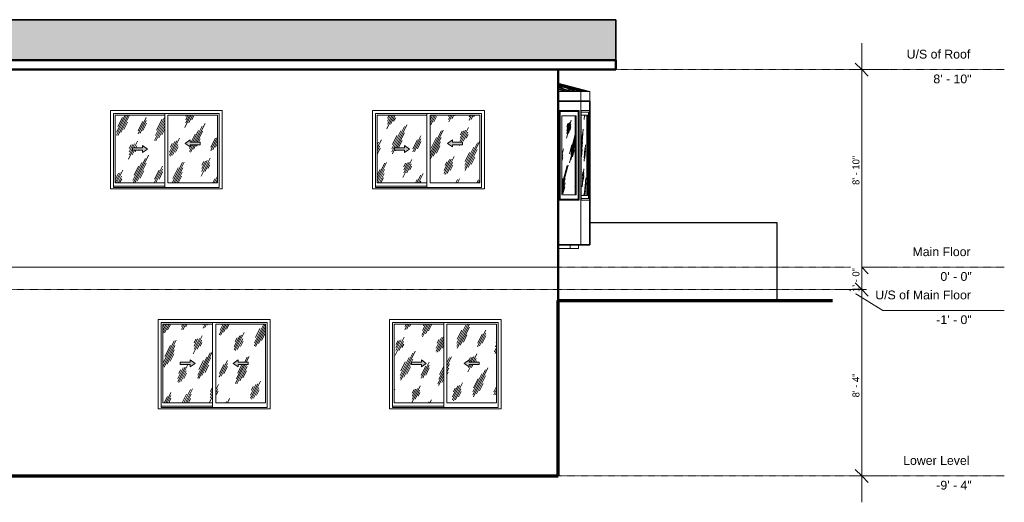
# Model space of a CAD drawing. Header units: inches. Extents: x -551 to 596, y -126 to 160.
# Tile 2 of 2: x 68 to 596, y -126 to 133. Entities that reach past the tile are written whole.
import ezdxf

# ---------------------------------------------------------------- set-up
doc = ezdxf.new("R2010")
doc.units = ezdxf.units.IN
doc.header["$MEASUREMENT"] = 0
doc.linetypes.add('Center 1_4_', pattern=[0.53125, 0.25, -0.09375, 0.09375, -0.09375])
for name, color, linetype, lineweight in [('A-ANNO-DIMS', 211, 'Continuous', 9), ('A-ANNO-DIMS-120', 211, 'Continuous', 9), ('A-DETL', 90, 'Continuous', 9), ('A-DETL-GENF', 92, 'Continuous', 9), ('A-FLOR', 192, 'Continuous', 9), ('A-FLOR-LEVL', 51, 'Continuous', 9), ('A-GLAZ', 151, 'Continuous', 9), ('A-ROOF', 132, 'Continuous', 9), ('A-ROOF-PATT', 132, 'Continuous', 9), ('A-WALL', 90, 'Continuous', 9)]:
    doc.layers.add(name, color=color, linetype=linetype, lineweight=lineweight)
doc.styles.add('Arial', font='arial.ttf', dxfattribs={"height": 4.724409})
doc.styles.add('Inter', font='txt', dxfattribs={"height": 3.75})
doc.dimstyles.new('Linear_-_1_32__Inter__Imperial__SMALL', dxfattribs={"dimscale": 12, "dimtxt": 4.967999, "dimasz": 0.585938, "dimexe": 1.181102, "dimexo": 0.787402, "dimgap": 0, "dimtad": 1, "dimrnd": 0.25, "dimzin": 1, "dimdsep": 46, "dimlunit": 4, "dimtxsty": 'Inter', "dimblk1": 'OBLIQUE', "dimblk2": 'OBLIQUE', "dimsah": 1, "dimcen": 0.09, "dimdle": 1.181102, "dimazin": 0, "dimtfac": 1, "dimtdec": 4, "dimtix": 1, "dimtmove": 0, "dimatfit": 3, "dimfxl": 1, "dimtvp": 1, "dimtfill": 1, "dimfrac": 2, "dimtolj": 1, "dimtzin": 0, "dimarcsym": 2})
pattern_1 = [(63.435, (-11.598, 0), (-8.6939, 26.0815), [10.8, -6.48, 10.8, -6.48, -13.738]), (63.435, (-11.598, 0), (-8.6939, 26.0815), [-34.56, 0.158, -13.579]), (63.435, (-11.598, 0), (-8.6939, 26.0815), [0.158, -34.402, 4.32, -9.418]), (63.435, (-12.138, 0.54), (-8.6939, 26.0815), [8.64, -10.8, 6.48, -6.48, -15.898]), (63.435, (-12.138, 0.54), (-8.6939, 26.0815), [-32.4, 0.158, -15.739]), (63.435, (-12.138, 0.54), (-8.6939, 26.0815), [0.158, -32.242, 7.56, -8.338]), (63.435, (-12.138, 2.16), (-8.6939, 26.0815), [6.48, -12.96, 4.32, -6.48, -18.058]), (63.435, (-12.138, 2.16), (-8.6939, 26.0815), [-30.24, 0.158, -17.899]), (63.435, (-12.138, 2.16), (-8.6939, 26.0815), [0.158, -30.082, 9.72, -8.338]), (63.435, (-10.518, 0.54), (-8.6939, 26.0815), [6.48, -12.96, 5.4, -23.458]), (63.435, (-8.898, 2.16), (-8.6939, 26.0815), [3.24, -16.2, 2.16, -26.698]), (63.435, (-11.598, 4.86), (-8.6939, 26.0815), [2.16, -16.2, 2.16, -8.64, -19.138]), (63.435, (-11.598, 4.86), (-8.6939, 26.0815), [-29.16, 0.158, -18.979]), (63.435, (-11.598, 4.86), (-8.6939, 26.0815), [0.158, -29.002, 5.4, -13.738]), (63.435, (-1.878, 3.24), (-8.6939, 26.0815), [10.8, -16.2, 12.96, -8.554]), (63.435, (-1.878, 1.62), (-8.6939, 26.0815), [15.12, -10.8, 16.2, -6.394]), (63.435, (-0.798, 2.16), (-8.6939, 26.0815), [17.28, -8.64, 12.96, -9.418]), (63.435, (0.822, 3.78), (-8.6939, 26.0815), [10.8, -15.12, 8.64, -13.738]), (63.435, (-0.798, 7.02), (-8.6939, 26.0815), [5.4, -21.6, 6.48, -14.818]), (63.435, (2.442, 5.4), (-8.6939, 26.0815), [4.32, -21.6, 4.32, -18.058])]

# ---------------------------------------------------------------- blocks, each defined once
blk = doc.blocks.new('Planitar-Sliding-Double - Default 1-4289128-Left')
at = {"layer": 'A-GLAZ'}
h = blk.add_hatch(dxfattribs=at)
h.set_pattern_fill('FP_2', color=256, style=0, pattern_type=2)
h.set_pattern_definition(pattern_1)
h.paths.add_polyline_path([(286.11, 45.25), (286.11, 81.5), (259.49, 81.5), (259.49, 45.25), (279.63, 45.25)], flags=0)
h.paths.add_polyline_path([(274.13, 61.51), (274.13, 62.71), (268.8, 62.71), (268.8, 64.04), (274.13, 64.04), (274.13, 65.24), (276.8, 63.38), (275.85, 62.71)], flags=0)
h = blk.add_hatch(dxfattribs=at)
h.set_pattern_fill('FP_2', color=256, style=0, pattern_type=2)
h.set_pattern_definition(pattern_1)
h.paths.add_polyline_path([(287.86, 45.25), (314.49, 45.25), (314.49, 81.5), (287.86, 81.5), (287.86, 54.88)], flags=0)
h.paths.add_polyline_path([(299.84, 64.51), (297.18, 66.38), (299.84, 68.24), (299.84, 67.04), (305.18, 67.04), (305.18, 65.71), (299.84, 65.71)], flags=0)
for points in [[(274.13, 61.51), (276.8, 63.38), (274.13, 65.24), (274.13, 64.04), (268.8, 64.04), (268.8, 62.71), (274.13, 62.71)], [(299.84, 64.51), (299.84, 65.71), (305.18, 65.71), (305.18, 67.04), (299.84, 67.04), (299.84, 68.24), (297.18, 66.38)]]:
    blk.add_hatch(color=256, dxfattribs=at).paths.add_polyline_path(points, flags=0)
at = {"layer": 'A-DETL-GENF'}
for p, q in [((268.8, 64.04), (274.13, 64.04)), ((268.8, 64.04), (268.8, 62.71)), ((274.13, 64.04), (268.8, 64.04)), ((268.8, 64.04), (268.8, 62.71)), ((276.8, 63.38), (274.13, 65.24)), ((274.13, 65.24), (274.13, 64.04)), ((276.8, 63.38), (274.13, 65.24)), ((274.13, 65.24), (274.13, 64.04)), ((276.8, 63.38), (274.13, 61.51)), ((274.13, 61.51), (276.8, 63.38)), ((297.18, 66.38), (299.84, 68.24)), ((299.84, 68.24), (297.18, 66.38)), ((297.18, 66.38), (299.84, 64.51)), ((297.18, 66.38), (299.84, 64.51)), ((299.84, 68.24), (299.84, 67.04)), ((299.84, 67.04), (299.84, 68.24)), ((305.18, 67.04), (299.84, 67.04)), ((305.18, 67.04), (299.84, 67.04)), ((305.18, 65.71), (299.84, 65.71)), ((299.84, 65.71), (299.84, 64.51)), ((299.84, 64.51), (299.84, 65.71)), ((299.84, 65.71), (305.18, 65.71)), ((305.18, 67.04), (305.18, 65.71)), ((305.18, 65.71), (305.18, 67.04)), ((268.8, 62.71), (274.13, 62.71)), ((268.8, 62.71), (274.13, 62.71)), ((274.13, 62.71), (274.13, 61.51)), ((274.13, 62.71), (274.13, 61.51))]:
    blk.add_line(p, q, dxfattribs=at)
at = {"layer": 'A-GLAZ'}
for p, q in [((316.99, 84), (256.99, 84)), ((256.99, 84), (256.99, 42)), ((258.6, 82.39), (315.38, 82.39)), ((258.6, 42.75), (258.6, 82.39)), ((259.49, 81.5), (259.49, 45.25)), ((286.11, 81.5), (259.49, 81.5)), ((286.11, 82.39), (286.11, 42.75)), ((287.86, 45.25), (287.86, 81.5)), ((287.86, 81.5), (314.49, 81.5)), ((314.49, 81.5), (314.49, 45.25)), ((315.38, 42.75), (315.38, 82.39)), ((316.99, 84), (316.99, 42)), ((286.11, 43.5), (258.6, 43.5)), ((286.11, 43.5), (258.6, 43.5)), ((315.38, 42.75), (258.6, 42.75)), ((259.49, 45.25), (286.11, 45.25)), ((314.49, 45.25), (287.86, 45.25)), ((316.99, 42), (256.99, 42))]:
    blk.add_line(p, q, dxfattribs=at)
blk = doc.blocks.new('Planitar-Sliding-Double - Default 1-V1-Left')
at = {"layer": 'A-GLAZ'}
h = blk.add_hatch(dxfattribs=at)
h.set_pattern_fill('FP_2', color=256, style=0, pattern_type=2)
h.set_pattern_definition(pattern_1)
h.paths.add_polyline_path([(145.49, 45.25), (145.49, 81.5), (118.86, 81.5), (118.86, 45.25)], flags=0)
h.paths.add_polyline_path([(133.51, 61.51), (133.51, 62.71), (128.18, 62.71), (128.18, 64.04), (133.51, 64.04), (133.51, 65.24), (136.18, 63.38), (135.22, 62.71)], flags=0)
h = blk.add_hatch(dxfattribs=at)
h.set_pattern_fill('FP_2', color=256, style=0, pattern_type=2)
h.set_pattern_definition(pattern_1)
h.paths.add_polyline_path([(147.24, 45.25), (173.86, 45.25), (173.86, 81.5), (147.24, 81.5), (147.24, 54.88)], flags=0)
h.paths.add_polyline_path([(159.22, 64.51), (156.55, 66.38), (159.22, 68.24), (159.22, 67.04), (164.55, 67.04), (164.55, 65.71), (159.22, 65.71)], flags=0)
for points in [[(133.51, 61.51), (136.18, 63.38), (133.51, 65.24), (133.51, 64.04), (128.18, 64.04), (128.18, 62.71), (133.51, 62.71)], [(159.22, 64.51), (159.22, 65.71), (164.55, 65.71), (164.55, 67.04), (159.22, 67.04), (159.22, 68.24), (156.55, 66.38)]]:
    blk.add_hatch(color=256, dxfattribs=at).paths.add_polyline_path(points, flags=0)
at = {"layer": 'A-DETL-GENF'}
for p, q in [((128.18, 64.04), (133.51, 64.04)), ((128.18, 64.04), (128.18, 62.71)), ((133.51, 64.04), (128.18, 64.04)), ((128.18, 64.04), (128.18, 62.71)), ((136.18, 63.38), (133.51, 65.24)), ((133.51, 65.24), (133.51, 64.04)), ((136.18, 63.38), (133.51, 65.24)), ((133.51, 65.24), (133.51, 64.04)), ((136.18, 63.38), (133.51, 61.51)), ((133.51, 61.51), (136.18, 63.38)), ((156.55, 66.38), (159.22, 68.24)), ((159.22, 68.24), (156.55, 66.38)), ((156.55, 66.38), (159.22, 64.51)), ((156.55, 66.38), (159.22, 64.51)), ((159.22, 68.24), (159.22, 67.04)), ((159.22, 67.04), (159.22, 68.24)), ((164.55, 67.04), (159.22, 67.04)), ((164.55, 67.04), (159.22, 67.04)), ((164.55, 65.71), (159.22, 65.71)), ((159.22, 65.71), (159.22, 64.51)), ((159.22, 64.51), (159.22, 65.71)), ((159.22, 65.71), (164.55, 65.71)), ((164.55, 67.04), (164.55, 65.71)), ((164.55, 65.71), (164.55, 67.04)), ((128.18, 62.71), (133.51, 62.71)), ((128.18, 62.71), (133.51, 62.71)), ((133.51, 62.71), (133.51, 61.51)), ((133.51, 62.71), (133.51, 61.51))]:
    blk.add_line(p, q, dxfattribs=at)
at = {"layer": 'A-GLAZ'}
for p, q in [((176.36, 84), (116.36, 84)), ((116.36, 84), (116.36, 42)), ((117.97, 82.39), (174.75, 82.39)), ((117.97, 42.75), (117.97, 82.39)), ((118.86, 81.5), (118.86, 45.25)), ((145.49, 81.5), (118.86, 81.5)), ((145.49, 82.39), (145.49, 42.75)), ((147.24, 45.25), (147.24, 81.5)), ((147.24, 81.5), (173.86, 81.5)), ((173.86, 81.5), (173.86, 45.25)), ((174.75, 42.75), (174.75, 82.39)), ((176.36, 84), (176.36, 42)), ((145.49, 43.5), (117.97, 43.5)), ((145.49, 43.5), (117.97, 43.5)), ((174.75, 42.75), (117.97, 42.75)), ((118.86, 45.25), (145.49, 45.25)), ((173.86, 45.25), (147.24, 45.25)), ((176.36, 42), (116.36, 42))]:
    blk.add_line(p, q, dxfattribs=at)
blk = doc.blocks.new('Planitar-Casement-Single_Left - Default 1-4334879-Left')
at = {"layer": 'A-GLAZ'}
h = blk.add_hatch(dxfattribs=at)
h.set_pattern_fill('FP_4', color=256, style=0, pattern_type=2)
h.set_pattern_definition([(75.364, (-122.609, 0), (-4.54108, 26.08177), [9.984, -5.99, 9.984, -5.99, -12.699]), (75.364, (-122.609, 0), (-4.54108, 26.08177), [-31.948, 0.146, -12.553]), (75.364, (-122.609, 0), (-4.54108, 26.08177), [0.146, -31.802, 3.994, -8.706]), (75.364, (-122.891, 0.54), (-4.54108, 26.08177), [7.987, -9.984, 5.99, -5.99, -14.696]), (75.364, (-122.891, 0.54), (-4.54108, 26.08177), [-29.951, 0.146, -14.55]), (75.364, (-122.891, 0.54), (-4.54108, 26.08177), [0.146, -29.805, 6.989, -7.707]), (75.364, (-122.891, 2.16), (-4.54108, 26.08177), [5.99, -11.981, 3.994, -5.99, -16.693]), (75.364, (-122.891, 2.16), (-4.54108, 26.08177), [-27.955, 0.146, -16.546]), (75.364, (-122.891, 2.16), (-4.54108, 26.08177), [0.146, -27.808, 8.985, -7.707]), (75.364, (-122.045, 0.54), (-4.54108, 26.08177), [5.99, -11.981, 4.992, -21.685]), (75.364, (-121.199, 2.16), (-4.54108, 26.08177), [2.995, -14.976, 1.997, -24.68]), (75.364, (-122.609, 4.86), (-4.54108, 26.08177), [1.997, -14.976, 1.997, -7.987, -17.691]), (75.364, (-122.609, 4.86), (-4.54108, 26.08177), [-26.956, 0.146, -17.545]), (75.364, (-122.609, 4.86), (-4.54108, 26.08177), [0.146, -26.81, 4.992, -12.699]), (75.364, (-117.533, 3.24), (-4.54108, 26.08177), [9.984, -14.976, 11.981, -7.907]), (75.364, (-117.533, 1.62), (-4.54108, 26.08177), [13.977, -9.984, 14.976, -5.91]), (75.364, (-116.968, 2.16), (-4.54108, 26.08177), [15.974, -7.987, 11.981, -8.706]), (75.364, (-116.122, 3.78), (-4.54108, 26.08177), [9.984, -13.977, 7.987, -12.699]), (75.364, (-116.968, 7.02), (-4.54108, 26.08177), [4.992, -19.968, 5.99, -13.698]), (75.364, (-115.276, 5.4), (-4.54108, 26.08177), [3.994, -19.968, 3.994, -16.693])])
h.paths.add_polyline_path([(363.32, 38.75), (365.67, 38.75), (365.67, 81.25), (358.52, 81.25), (358.52, 38.75)], flags=0)
for p, q in [((356.66, 84), (357.3, 84)), ((357.3, 84), (367.75, 84)), ((357.3, 36), (357.3, 84)), ((357.56, 83.5), (357.56, 36.5)), ((367.49, 83.5), (357.56, 83.5)), ((358.52, 38.75), (358.52, 81.25)), ((366.1, 81.25), (358.52, 81.25)), ((365.67, 38.75), (365.67, 81.25)), ((365.67, 81.25), (365.67, 38.75)), ((366.1, 38.75), (366.1, 81.25)), ((367.27, 83.5), (367.27, 36.5)), ((367.49, 36.5), (367.49, 83.5)), ((367.75, 84), (367.75, 36)), ((358.52, 38.75), (366.1, 38.75)), ((357.3, 36), (356.66, 36)), ((367.75, 36), (357.3, 36)), ((357.56, 36.5), (367.49, 36.5))]:
    blk.add_line(p, q, dxfattribs=at)
blk = doc.blocks.new('Planitar-Fixed - Default 1-4334878-Left')
at = {"layer": 'A-GLAZ'}
h = blk.add_hatch(dxfattribs=at)
h.set_pattern_fill('FP_5', color=256, style=0, pattern_type=2)
h.set_pattern_definition([(84.959, (204.563, 0), (-1.53417, 26.08169), [9.697, -5.818, 9.697, -5.818, -12.335]), (84.959, (204.563, 0), (-1.53417, 26.08169), [-31.031, 0.142, -12.193]), (84.959, (204.563, 0), (-1.53417, 26.08169), [0.142, -30.889, 3.879, -8.456]), (84.959, (204.468, 0.54), (-1.53417, 26.08169), [7.758, -9.697, 5.818, -5.818, -14.274]), (84.959, (204.468, 0.54), (-1.53417, 26.08169), [-29.092, 0.142, -14.132]), (84.959, (204.468, 0.54), (-1.53417, 26.08169), [0.142, -28.95, 6.788, -7.486]), (84.959, (204.468, 2.16), (-1.53417, 26.08169), [5.818, -11.637, 3.879, -5.818, -16.214]), (84.959, (204.468, 2.16), (-1.53417, 26.08169), [-27.153, 0.142, -16.072]), (84.959, (204.468, 2.16), (-1.53417, 26.08169), [0.142, -27.01, 8.728, -7.486]), (84.959, (204.753, 0.54), (-1.53417, 26.08169), [5.818, -11.637, 4.849, -21.063]), (84.959, (205.039, 2.16), (-1.53417, 26.08169), [2.909, -14.546, 1.939, -23.972]), (84.959, (204.563, 4.86), (-1.53417, 26.08169), [1.939, -14.546, 1.939, -7.758, -17.184]), (84.959, (204.563, 4.86), (-1.53417, 26.08169), [-26.183, 0.142, -17.041]), (84.959, (204.563, 4.86), (-1.53417, 26.08169), [0.142, -26.041, 4.849, -12.335]), (84.959, (206.278, 3.24), (-1.53417, 26.08169), [9.697, -14.546, 11.637, -7.68]), (84.959, (206.278, 1.62), (-1.53417, 26.08169), [13.576, -9.697, 14.546, -5.741]), (84.959, (206.468, 2.16), (-1.53417, 26.08169), [15.516, -7.758, 11.637, -8.456]), (84.959, (206.754, 3.78), (-1.53417, 26.08169), [9.697, -13.576, 7.758, -12.335]), (84.959, (206.468, 7.02), (-1.53417, 26.08169), [4.849, -19.395, 5.818, -13.305]), (84.959, (207.04, 5.4), (-1.53417, 26.08169), [3.879, -19.395, 3.879, -16.214])])
h.paths.add_polyline_path([(371.69, 38.48), (371.82, 38.48), (371.82, 81.52), (368.91, 81.52), (368.91, 38.48)], flags=0)
for p, q in [((373.37, 84), (368.78, 84)), ((368.78, 84), (368.78, 36)), ((368.91, 36.75), (368.91, 83.25)), ((368.91, 83.25), (373.24, 83.25)), ((368.91, 81.52), (372.44, 81.52)), ((371.82, 38.48), (371.82, 81.52)), ((372.44, 81.52), (372.44, 38.48)), ((372.74, 36.75), (372.74, 83.25)), ((373.24, 83.25), (373.24, 36.75)), ((373.37, 36), (373.37, 84)), ((372.44, 38.48), (368.91, 38.48)), ((368.78, 36), (373.37, 36)), ((373.24, 36.75), (368.91, 36.75))]:
    blk.add_line(p, q, dxfattribs=at)
blk = doc.blocks.new('Planitar-Sliding-Double - Default 1-4333301-Left')
at = {"layer": 'A-GLAZ'}
h = blk.add_hatch(dxfattribs=at)
h.set_pattern_fill('FP_2', color=256, style=0, pattern_type=2)
h.set_pattern_definition(pattern_1)
h.paths.add_polyline_path([(268.49, -72.75), (295.11, -72.75), (295.11, -30.5), (268.49, -30.5), (268.49, -52.29)], flags=0)
h.paths.add_polyline_path([(283.13, -53.49), (283.13, -52.29), (277.8, -52.29), (277.8, -50.96), (283.13, -50.96), (283.13, -49.76), (285.8, -51.62), (284.85, -52.29)], flags=0)
h = blk.add_hatch(dxfattribs=at)
h.set_pattern_fill('FP_2', color=256, style=0, pattern_type=2)
h.set_pattern_definition(pattern_1)
h.paths.add_polyline_path([(296.86, -72.75), (323.49, -72.75), (323.49, -30.5), (296.86, -30.5), (296.86, -53.95)], flags=0)
h.paths.add_polyline_path([(308.84, -53.49), (306.18, -51.62), (308.84, -49.76), (308.84, -50.96), (314.18, -50.96), (314.18, -52.29), (308.84, -52.29)], flags=0)
for points in [[(283.13, -53.49), (285.8, -51.62), (283.13, -49.76), (283.13, -50.96), (277.8, -50.96), (277.8, -52.29), (283.13, -52.29)], [(308.84, -53.49), (308.84, -52.29), (314.18, -52.29), (314.18, -50.96), (308.84, -50.96), (308.84, -49.76), (306.18, -51.62)]]:
    blk.add_hatch(color=256, dxfattribs=at).paths.add_polyline_path(points, flags=0)
at = {"layer": 'A-DETL-GENF'}
for p, q in [((277.8, -50.96), (283.13, -50.96)), ((277.8, -50.96), (277.8, -52.29)), ((283.13, -50.96), (277.8, -50.96)), ((277.8, -50.96), (277.8, -52.29)), ((277.8, -52.29), (283.13, -52.29)), ((277.8, -52.29), (283.13, -52.29)), ((285.8, -51.62), (283.13, -49.76)), ((283.13, -49.76), (283.13, -50.96)), ((285.8, -51.62), (283.13, -49.76)), ((283.13, -49.76), (283.13, -50.96)), ((285.8, -51.62), (283.13, -53.49)), ((283.13, -53.49), (285.8, -51.62)), ((283.13, -52.29), (283.13, -53.49)), ((283.13, -52.29), (283.13, -53.49)), ((306.18, -51.62), (308.84, -49.76)), ((308.84, -49.76), (306.18, -51.62)), ((306.18, -51.62), (308.84, -53.49)), ((306.18, -51.62), (308.84, -53.49)), ((308.84, -49.76), (308.84, -50.96)), ((308.84, -50.96), (308.84, -49.76)), ((314.18, -50.96), (308.84, -50.96)), ((314.18, -50.96), (308.84, -50.96)), ((314.18, -52.29), (308.84, -52.29)), ((308.84, -52.29), (308.84, -53.49)), ((308.84, -53.49), (308.84, -52.29)), ((308.84, -52.29), (314.18, -52.29)), ((314.18, -50.96), (314.18, -52.29)), ((314.18, -52.29), (314.18, -50.96))]:
    blk.add_line(p, q, dxfattribs=at)
at = {"layer": 'A-GLAZ'}
for p, q in [((325.99, -28), (265.99, -28)), ((265.99, -28), (265.99, -76)), ((267.6, -29.61), (324.38, -29.61)), ((267.6, -75.25), (267.6, -29.61)), ((268.49, -30.5), (268.49, -72.75)), ((295.11, -30.5), (268.49, -30.5)), ((295.11, -29.61), (295.11, -75.25)), ((296.86, -72.75), (296.86, -30.5)), ((296.86, -30.5), (323.49, -30.5)), ((323.49, -30.5), (323.49, -72.75)), ((324.38, -75.25), (324.38, -29.61)), ((325.99, -28), (325.99, -76)), ((268.49, -72.75), (295.11, -72.75)), ((323.49, -72.75), (296.86, -72.75)), ((325.99, -76), (265.99, -76)), ((295.11, -74.5), (267.6, -74.5)), ((295.11, -74.5), (267.6, -74.5)), ((324.38, -75.25), (267.6, -75.25))]:
    blk.add_line(p, q, dxfattribs=at)
blk = doc.blocks.new('Planitar-Sliding-Double - Default 1-V5-Left')
at = {"layer": 'A-GLAZ'}
h = blk.add_hatch(dxfattribs=at)
h.set_pattern_fill('FP_2', color=256, style=0, pattern_type=2)
h.set_pattern_definition(pattern_1)
h.paths.add_polyline_path([(171.11, -72.75), (171.11, -30.5), (144.49, -30.5), (144.49, -72.75), (145.73, -72.75)], flags=0)
h.paths.add_polyline_path([(159.13, -53.49), (159.13, -52.29), (153.8, -52.29), (153.8, -50.96), (159.13, -50.96), (159.13, -49.76), (161.8, -51.62), (160.85, -52.29)], flags=0)
h = blk.add_hatch(dxfattribs=at)
h.set_pattern_fill('FP_2', color=256, style=0, pattern_type=2)
h.set_pattern_definition(pattern_1)
h.paths.add_polyline_path([(172.86, -72.75), (199.49, -72.75), (199.49, -30.5), (172.86, -30.5), (172.86, -53.95)], flags=0)
h.paths.add_polyline_path([(184.84, -53.49), (182.18, -51.62), (184.84, -49.76), (184.84, -50.96), (190.18, -50.96), (190.18, -52.29), (184.84, -52.29)], flags=0)
for points in [[(159.13, -53.49), (161.8, -51.62), (159.13, -49.76), (159.13, -50.96), (153.8, -50.96), (153.8, -52.29), (159.13, -52.29)], [(184.84, -53.49), (184.84, -52.29), (190.18, -52.29), (190.18, -50.96), (184.84, -50.96), (184.84, -49.76), (182.18, -51.62)]]:
    blk.add_hatch(color=256, dxfattribs=at).paths.add_polyline_path(points, flags=0)
at = {"layer": 'A-DETL-GENF'}
for p, q in [((153.8, -50.96), (159.13, -50.96)), ((153.8, -50.96), (153.8, -52.29)), ((159.13, -50.96), (153.8, -50.96)), ((153.8, -50.96), (153.8, -52.29)), ((153.8, -52.29), (159.13, -52.29)), ((153.8, -52.29), (159.13, -52.29)), ((161.8, -51.62), (159.13, -49.76)), ((159.13, -49.76), (159.13, -50.96)), ((161.8, -51.62), (159.13, -49.76)), ((159.13, -49.76), (159.13, -50.96)), ((161.8, -51.62), (159.13, -53.49)), ((159.13, -53.49), (161.8, -51.62)), ((159.13, -52.29), (159.13, -53.49)), ((159.13, -52.29), (159.13, -53.49)), ((182.18, -51.62), (184.84, -49.76)), ((184.84, -49.76), (182.18, -51.62)), ((182.18, -51.62), (184.84, -53.49)), ((182.18, -51.62), (184.84, -53.49)), ((184.84, -49.76), (184.84, -50.96)), ((184.84, -50.96), (184.84, -49.76)), ((190.18, -50.96), (184.84, -50.96)), ((190.18, -50.96), (184.84, -50.96)), ((190.18, -52.29), (184.84, -52.29)), ((184.84, -52.29), (184.84, -53.49)), ((184.84, -53.49), (184.84, -52.29)), ((184.84, -52.29), (190.18, -52.29)), ((190.18, -50.96), (190.18, -52.29)), ((190.18, -52.29), (190.18, -50.96))]:
    blk.add_line(p, q, dxfattribs=at)
at = {"layer": 'A-GLAZ'}
for p, q in [((201.99, -28), (141.99, -28)), ((141.99, -28), (141.99, -76)), ((143.6, -29.61), (200.38, -29.61)), ((143.6, -75.25), (143.6, -29.61)), ((144.49, -30.5), (144.49, -72.75)), ((171.11, -30.5), (144.49, -30.5)), ((171.11, -29.61), (171.11, -75.25)), ((172.86, -72.75), (172.86, -30.5)), ((172.86, -30.5), (199.49, -30.5)), ((199.49, -30.5), (199.49, -72.75)), ((200.38, -75.25), (200.38, -29.61)), ((201.99, -28), (201.99, -76)), ((144.49, -72.75), (171.11, -72.75)), ((199.49, -72.75), (172.86, -72.75)), ((201.99, -76), (141.99, -76)), ((171.11, -74.5), (143.6, -74.5)), ((171.11, -74.5), (143.6, -74.5)), ((200.38, -75.25), (143.6, -75.25))]:
    blk.add_line(p, q, dxfattribs=at)
blk = doc.blocks.new('DIMBLOCK1-Left')
at = {"layer": 'A-ANNO-DIMS-120'}
for p, q in [((519.36, 120.17), (519.36, 0)), ((514.88, 106), (533.53, 106)), ((519.36, 106), (514.88, 106)), ((514.88, 0), (533.53, 0)), ((519.36, 0), (514.88, 0))]:
    blk.add_line(p, q, dxfattribs=at)
at = {"layer": 'A-ANNO-DIMS-120', "lineweight": 35}
for p, q in [((519.36, 106), (515.84, 109.52)), ((519.36, 106), (522.87, 102.48)), ((519.36, 0), (515.84, 3.52)), ((519.36, 0), (522.87, -3.52))]:
    blk.add_line(p, q, dxfattribs=at)
at = {"layer": 'A-ANNO-DIMS-120', "color": 0, "insert": (514.36, 44.15), "char_height": 3.75, "width": 21.2382, "attachment_point": 1, "rotation": 90, "line_spacing_factor": 0.9936, "style": 'Inter', "bg_fill": 3, "box_fill_scale": 1.25, "bg_fill_color": 256, "bg_fill_true_color": 13158600, "bg_fill_transparency": 0}
blk.add_mtext('8\' - 10"', dxfattribs=at)
blk = doc.blocks.new('_Oblique')
at = {"color": 0, "linetype": 'ByBlock', "lineweight": -2}
blk.add_line((-0.5, -0.5), (0.5, 0.5), dxfattribs=at)
blk = doc.blocks.new('DIMBLOCK2-Left')
at = {"layer": 'A-ANNO-DIMS-120'}
for p, q in [((514.88, 0), (533.53, 0)), ((519.36, 0), (514.88, 0)), ((519.36, 0), (519.36, -12)), ((521.87, -12), (505.18, -12)), ((519.36, -12), (521.87, -12))]:
    blk.add_line(p, q, dxfattribs=at)
at = {"layer": 'A-ANNO-DIMS-120', "lineweight": 35}
for p, q in [((519.36, 0), (515.84, 3.52)), ((519.36, 0), (522.87, -3.52)), ((519.36, -12), (515.84, -8.48)), ((519.36, -12), (522.87, -15.52))]:
    blk.add_line(p, q, dxfattribs=at)
at = {"layer": 'A-ANNO-DIMS-120', "color": 0, "insert": (514.36, -13.27), "char_height": 3.75, "width": 17.4377, "attachment_point": 1, "rotation": 90, "line_spacing_factor": 0.9936, "style": 'Inter', "bg_fill": 3, "box_fill_scale": 1.25, "bg_fill_color": 256, "bg_fill_true_color": 13158600, "bg_fill_transparency": 0}
blk.add_mtext('1\' - 0"', dxfattribs=at)
blk = doc.blocks.new('DIMBLOCK3-Left')
at = {"layer": 'A-ANNO-DIMS-120', "lineweight": 35}
for p, q in [((519.36, -12), (515.84, -8.48)), ((519.36, -12), (522.87, -15.52)), ((519.36, -112), (515.84, -108.48)), ((519.36, -112), (522.87, -115.52))]:
    blk.add_line(p, q, dxfattribs=at)
at = {"layer": 'A-ANNO-DIMS-120'}
for p, q in [((521.87, -12), (505.18, -12)), ((519.36, -12), (519.36, -126.17)), ((519.36, -12), (521.87, -12)), ((514.88, -112), (533.53, -112)), ((519.36, -112), (514.88, -112))]:
    blk.add_line(p, q, dxfattribs=at)
at = {"layer": 'A-ANNO-DIMS-120', "color": 0, "insert": (514.36, -69.86), "char_height": 3.75, "width": 18.8536, "attachment_point": 1, "rotation": 90, "line_spacing_factor": 0.9936, "style": 'Inter', "bg_fill": 3, "box_fill_scale": 1.25, "bg_fill_color": 256, "bg_fill_true_color": 13158600, "bg_fill_transparency": 0}
blk.add_mtext('8\' - 4"', dxfattribs=at)

msp = doc.modelspace()

# ---------------------------------------------------------------- hatches: boundary and pattern name
at = {"layer": 'A-ROOF-PATT'}
h = msp.add_hatch(dxfattribs=at)
h.set_pattern_fill('FP_1', color=256, style=0, pattern_type=2)
h.set_pattern_definition([(0, (0, 133.736), (12.75, 0.523), [3, -2.5, 3.5, -1.5, -6.5]), (0, (0, 133.736), (12.75, 0.523), [-10.5, 4.5, -2]), (0, (3, 133.758), (12.75, 0.523), [2.5, -9.5, 2, -3]), (0, (9, 133.704), (12.75, 0.523), [1.5, -15.5]), (90, (0, 133.736), (-4.25, 0.523), [0.501, -1.591]), (90, (3, 133.736), (-4.25, 0.523), [0.49, -1.601]), (90, (5.5, 133.736), (-4.25, 0.523), [0.458, -1.634]), (90, (9, 133.704), (-4.25, 0.523), [0.501, -1.591]), (90, (10.5, 133.704), (-4.25, 0.523), [0.501, -1.591]), (90, (15, 133.736), (-4.25, 0.523), [0.479, -1.612])])
h.paths.add_polyline_path([(387.488, 111.019), (387.488, 132.782), (-66.262, 132.782), (-66.262, 129.064), (-129.012, 129.064), (-129.012, 132.782), (-189.5, 132.782), (-189.5, 129.03), (-213, 129.064), (-213, 132.782), (-417.012, 132.782), (-417.012, 111.019), (279.63, 111.019)], flags=0)
h.paths.add_polyline_path([(8.734, 117.362), (-15.266, 117.362), (-15.266, 121.417), (8.734, 121.417), (8.734, 119.325)], flags=0)
h = msp.add_hatch(dxfattribs=at)
h.set_pattern_fill('FP_6', color=256, style=0, pattern_type=2)
h.set_pattern_definition([(0, (49.181, 186.471), (-3.455, 1.553), [0.529, -0.441, 0.618, -0.265, -1.147]), (0, (49.181, 186.471), (-3.455, 1.553), [-1.853, 0.794, -0.353]), (0, (49.472, 186.535), (-3.455, 1.553), [0.441, -1.676, 0.353, -0.529]), (0, (51.125, 186.374), (-3.455, 1.553), [0.265, -2.735]), (164.772, (49.181, 186.471), (-6.45474259, 1.55293371), [5.666, -17.983]), (164.772, (49.71, 186.471), (-6.45474259, 1.55293371), [5.543, -18.106]), (164.772, (50.151, 186.471), (-6.45474259, 1.55293371), [5.173, -18.476]), (164.772, (51.125, 186.374), (-6.45474259, 1.55293371), [5.666, -17.983]), (164.772, (51.39, 186.374), (-6.45474259, 1.55293371), [5.666, -17.983]), (164.772, (51.827, 186.471), (-6.45474259, 1.55293371), [5.42, -18.229])])
h.paths.add_polyline_path([(368.591, 94.176), (373.528, 94.176), (356.488, 98.682), (356.488, 97.586)], flags=0)
h = msp.add_hatch(dxfattribs=at)
h.set_pattern_fill('FP_7', color=256, style=0, pattern_type=2)
h.set_pattern_definition([(0, (43.377, 189.836), (1.717, 1.553), [1.567, -1.306, 1.828, -0.783, -3.395]), (0, (43.377, 189.836), (1.717, 1.553), [-5.484, 2.35, -1.045]), (0, (44.738, 189.901), (1.717, 1.553), [1.306, -4.962, 1.045, -1.567]), (0, (48.386, 189.739), (1.717, 1.553), [0.783, -8.096]), (162.556, (43.377, 189.836), (-7.1617173, 1.5533301), [4.965, -15.757]), (162.556, (44.944, 189.836), (-7.1617173, 1.5533301), [4.857, -15.865]), (162.556, (46.249, 189.836), (-7.1617173, 1.5533301), [4.533, -16.189]), (162.556, (48.386, 189.739), (-7.1617173, 1.5533301), [4.965, -15.757]), (162.556, (49.17, 189.739), (-7.1617173, 1.5533301), [4.965, -15.757]), (162.556, (51.211, 189.836), (-7.1617173, 1.5533301), [4.749, -15.973])])
h.paths.add_polyline_path([(356.488, 94.176), (368.591, 94.176), (356.488, 97.586)], flags=0)

# ---------------------------------------------------------------- linework, layer by layer
at = {"layer": 'A-DETL', "lineweight": 35}
for p, q in [((-66.262, 132.782), (387.488, 132.782)), ((387.488, 132.782), (387.488, 111.019)), ((373.528, 89), (356.488, 89)), ((373.528, 12), (373.528, 89)), ((356.488, 12), (373.528, 12))]:
    msp.add_line(p, q, dxfattribs=at)
at = {"layer": 'A-DETL', "lineweight": 50}
for p, q in [((387.488, 111.019), (-417.012, 111.019)), ((387.488, 106), (387.488, 111.019)), ((-417.012, 106), (387.488, 106)), ((356.488, -17.953), (356.488, 106.065))]:
    msp.add_line(p, q, dxfattribs=at)
at = {"layer": 'A-DETL', "lineweight": 25}
for p, q in [((373.528, 24), (473.738, 24)), ((473.738, 24), (473.738, -17.953))]:
    msp.add_line(p, q, dxfattribs=at)
at = {"layer": 'A-DETL', "lineweight": 70}
for p, q in [((356.488, -112), (356.488, -17.953)), ((356.488, -17.953), (473.738, -17.953)), ((473.738, -17.953), (503.738, -17.953)), ((-514.512, -112), (356.488, -112))]:
    msp.add_line(p, q, dxfattribs=at)
at = {"layer": 'A-FLOR'}
for p, q in [((362.874, 12), (362.874, 10)), ((367.448, 12), (367.448, 10)), ((367.448, 10), (356.488, 10))]:
    msp.add_line(p, q, dxfattribs=at)
at = {"layer": 'A-FLOR-LEVL', "linetype": 'Center 1_4_'}
for p, q in [((-551.465, 106), (595.803, 106)), ((-551.465, 0), (595.803, 0)), ((-551.465, -12), (512.422, -12)), ((-551.465, -112), (595.803, -112))]:
    msp.add_line(p, q, dxfattribs=at)
at = {"layer": 'A-FLOR-LEVL'}
for p, q in [((512.422, -12), (530.731, -23.193)), ((530.731, -23.193), (595.803, -23.193))]:
    msp.add_line(p, q, dxfattribs=at)
at = {"layer": 'A-ROOF'}
for p, q in [((-66.262, 132.782), (387.488, 132.782)), ((387.488, 106), (387.488, 132.782)), ((-417.012, 111.019), (387.488, 111.019)), ((387.488, 106), (-417.012, 106)), ((356.488, 98.682), (373.528, 94.176)), ((356.488, 97.586), (368.591, 94.176)), ((356.488, 94.176), (373.528, 94.176)), ((368.591, 89), (368.591, 94.176)), ((373.528, 89), (373.528, 94.176))]:
    msp.add_line(p, q, dxfattribs=at)
at = {"layer": 'A-WALL'}
for p, q in [((356.488, -17.953), (356.488, 106)), ((373.528, 89), (356.488, 89)), ((368.591, 12), (368.591, 89)), ((373.528, 12), (373.528, 89)), ((356.661, 36), (356.661, 84)), ((368.78, 36), (368.78, 84)), ((368.78, 84), (373.367, 84)), ((373.367, 84), (373.367, 36)), ((373.367, 36), (368.78, 36)), ((473.738, 24), (373.528, 24)), ((473.738, -17.953), (473.738, 24)), ((356.488, 12), (373.528, 12)), ((-386.012, 0), (356.488, 0))]:
    msp.add_line(p, q, dxfattribs=at)

# ---------------------------------------------------------------- block references
at = {"layer": 'A-GLAZ'}
for name in ['Planitar-Sliding-Double - Default 1-V1-Left', 'Planitar-Sliding-Double - Default 1-4289128-Left', 'Planitar-Casement-Single_Left - Default 1-4334879-Left', 'Planitar-Fixed - Default 1-4334878-Left', 'Planitar-Sliding-Double - Default 1-V5-Left', 'Planitar-Sliding-Double - Default 1-4333301-Left']:
    msp.add_blockref(name, (0, 0), dxfattribs=at)

# ---------------------------------------------------------------- texts
at = {"layer": 'A-FLOR-LEVL', "attachment_point": 1, "style": 'Arial'}
for s, insert, char_height, width in [('U/S of Roof', (543.445, 116.647), 4.72441, 41.28375), ('8\' - 10"', (557.749, 103.367), 4.7244, 24.9975), ('Main Floor', (546.563, 10.647), 4.7244, 37.49625), ('0\' - 0"', (561.529, -2.633), 4.7244, 20.4525), ('U/S of Main Floor', (526.579, -12.546), 4.72441, 61.73625), ('-1\' - 0"', (559.309, -25.826), 4.7244, 23.10375), ('Lower Level', (541.555, -101.353), 4.72441, 43.55625), ('-9\' - 4"', (559.309, -114.633), 4.7244, 23.10375)]:
    msp.add_mtext(s, dxfattribs=dict(at, insert=insert, char_height=char_height, width=width))

# ---------------------------------------------------------------- next in the draw order: dimensions: what is measured, and where the dimension line sits
at = {"layer": 'A-ANNO-DIMS'}
dim = msp.add_linear_dim(base=(519.355, 0), p1=(524.327, 106), p2=(524.327, 0), angle=90, dimstyle='Linear_-_1_32__Inter__Imperial__SMALL', override={"dimpost": '<>', "dimfxl": 106}, dxfattribs=at)
dim.commit()
dim.dimension.update_dxf_attribs({"geometry": 'DIMBLOCK1-Left', "text_midpoint": (517.43, 53)})

# ---------------------------------------------------------------- next in the draw order: dimensions: what is measured, and where the dimension line sits
dim = msp.add_linear_dim(base=(519.355, -12), p1=(524.327, 0), p2=(512.422, -12), angle=90, dimstyle='Linear_-_1_32__Inter__Imperial__SMALL', override={"dimpost": '<>', "dimfxl": 16.903888}, dxfattribs=at)
dim.commit()
dim.dimension.update_dxf_attribs({"geometry": 'DIMBLOCK2-Left', "text_midpoint": (517.43, -6)})

# ---------------------------------------------------------------- next in the draw order: dimensions: what is measured, and where the dimension line sits
dim = msp.add_linear_dim(base=(519.355, -112), p1=(512.422, -12), p2=(524.327, -112), angle=90, dimstyle='Linear_-_1_32__Inter__Imperial__SMALL', override={"dimpost": '<>', "dimfxl": 100.706213}, dxfattribs=at)
dim.commit()
dim.dimension.update_dxf_attribs({"geometry": 'DIMBLOCK3-Left', "text_midpoint": (517.43, -62)})

doc.saveas('drawing.dxf')
